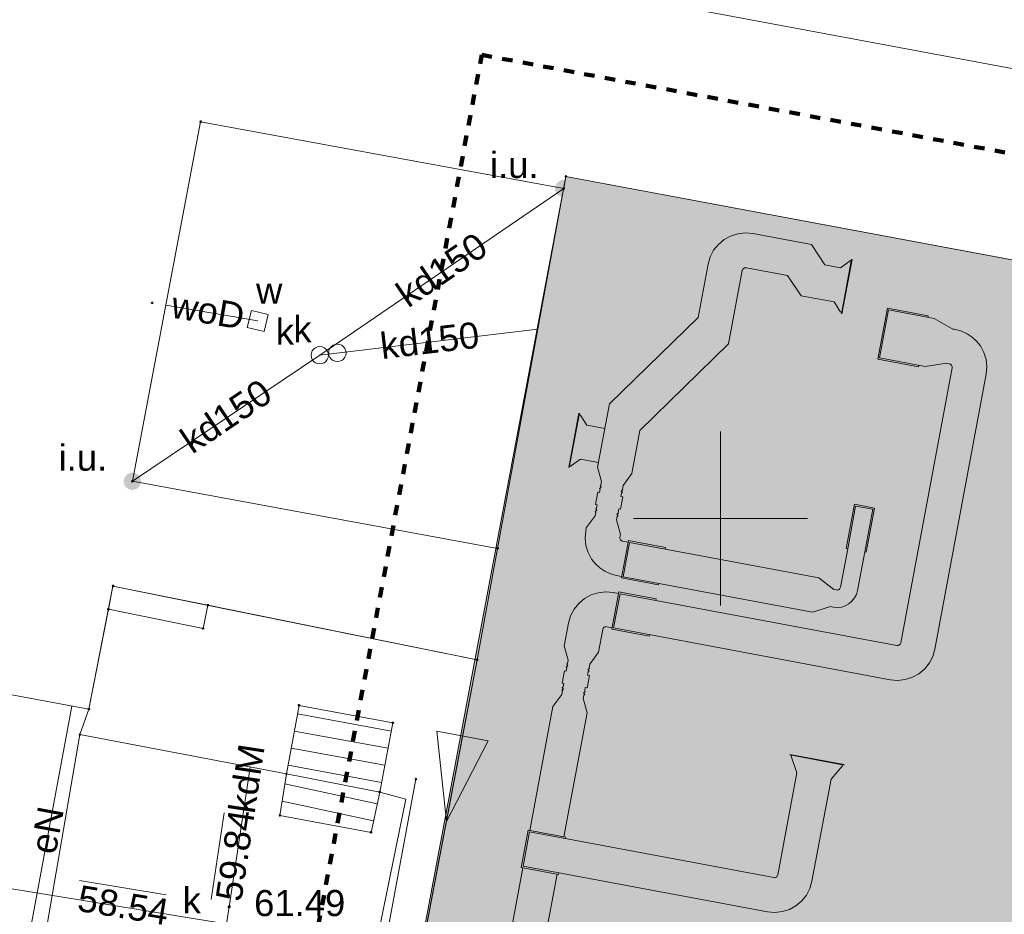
# Paper-space layout 'A-01 PLAN SYTUACYJNY' of a CAD drawing. Header units: millimetres. Extents: x 0 to 900, y 0 to 750.
# Tile 13 of 105: x 255 to 312, y 470 to 521. Entities that reach past the tile are written whole.
import ezdxf
from ezdxf.xclip import XClip

# ---------------------------------------------------------------- set-up
doc = ezdxf.new("R2010")
doc.units = ezdxf.units.MM
doc.header["$MEASUREMENT"] = 0
doc.header["$XCLIPFRAME"] = 0
for name, pattern in [('DASHED', [2000, 1000, -1000]), ('HIDDEN', [6, 3, -3]), ('PRZER3-1', [4000, 3000, -1000])]:
    doc.linetypes.add(name, pattern=pattern)
for name, color, linetype, lineweight in [('A_Arkusz_Nr_pióra__1', 7, 'Continuous', 20), ('A_Arkusz_Nr_pióra__8', 1, 'Continuous', 13), ('A_mapa_Nr_pióra__2', 8, 'Continuous', 13)]:
    doc.layers.add(name, color=color, linetype=linetype, lineweight=lineweight)
for name, color, linetype, lineweight, true_color in [('A_linie_Nr_pióra__80', 7, 'Continuous', 5, 0x32fe00), ('A_sanitarne_Nr_pióra__6', 7, 'Continuous', 13, 0x9f9fff), ('A_wymiary_Nr_pióra__6', 7, 'Continuous', 13, 0x9f9fff)]:
    doc.layers.add(name, color=color, linetype=linetype, lineweight=lineweight, true_color=true_color)
doc.layers.add('A_podrys', color=7, linetype='Continuous')
doc.styles.add('STYL_AUTOMATYCZNY_1', font='arial.ttf')

# ---------------------------------------------------------------- blocks, each defined once
blk = doc.blocks.new('Rysunek_3_3', base_point=(-1239.757, 488.381))
at = {"layer": 'A_Arkusz_Nr_pióra__8', "linetype": 'Continuous', "lineweight": 0, "true_color": 0x7f0000}
blk.add_hatch(color=16, dxfattribs=at).paths.add_polyline_path([(269.097, 419.255), (313.477, 410.935), (325.681, 475.285), (331.074, 474.253), (332.634, 482.481), (327.237, 483.493), (331.117, 503.915), (286.597, 512.235)])
at = {"layer": 'A_mapa_Nr_pióra__2', "linetype": 'Continuous', "lineweight": 13}
for points in [[(285.977, 511.535), (285.994, 511.406), (286.044, 511.285), (286.124, 511.182), (286.227, 511.102), (286.348, 511.053), (286.477, 511.035), (286.607, 511.053), (286.727, 511.102), (286.831, 511.182), (286.91, 511.285), (286.96, 511.406), (286.977, 511.535), (286.96, 511.665), (286.91, 511.785), (286.831, 511.889), (286.727, 511.968), (286.607, 512.018), (286.477, 512.035), (286.348, 512.018), (286.227, 511.968), (286.124, 511.889), (286.044, 511.785), (285.994, 511.665)], [(261.177, 494.715), (261.194, 494.586), (261.244, 494.465), (261.324, 494.362), (261.427, 494.282), (261.548, 494.233), (261.677, 494.215), (261.807, 494.233), (261.927, 494.282), (262.031, 494.362), (262.11, 494.465), (262.16, 494.586), (262.177, 494.715), (262.16, 494.845), (262.11, 494.965), (262.031, 495.069), (261.927, 495.148), (261.807, 495.198), (261.677, 495.215), (261.548, 495.198), (261.427, 495.148), (261.324, 495.069), (261.244, 494.965), (261.194, 494.845)], [(267.157, 470.265), (267.16, 470.242), (267.169, 470.22), (267.183, 470.201), (267.202, 470.187), (267.223, 470.178), (267.247, 470.175), (267.27, 470.178), (267.292, 470.187), (267.31, 470.201), (267.325, 470.22), (267.334, 470.242), (267.337, 470.265), (267.334, 470.288), (267.325, 470.31), (267.31, 470.329), (267.292, 470.343), (267.27, 470.352), (267.247, 470.355), (267.223, 470.352), (267.202, 470.343), (267.183, 470.329), (267.169, 470.31), (267.16, 470.288)]]:
    blk.add_hatch(color=8, dxfattribs=at).paths.add_polyline_path(points)
at = {"layer": 'A_Arkusz_Nr_pióra__1', "color": 7, "linetype": 'Continuous', "lineweight": 20, "ltscale": 0.2, "flags": 128}
blk.add_lwpolyline([(269.097, 419.255), (286.597, 512.235), (331.117, 503.915), (327.237, 483.493), (332.634, 482.481), (331.074, 474.253), (325.681, 475.285), (313.477, 410.935)], close=True, dxfattribs=at)
at = {"layer": 'A_linie_Nr_pióra__80', "color": 80, "linetype": 'HIDDEN', "lineweight": 100, "ltscale": 0.2, "true_color": 0x32fe00, "flags": 128}
blk.add_lwpolyline([(281.761, 519.216), (345.999, 507.246), (326.119, 402.461), (262.093, 414.464)], close=True, dxfattribs=at)
at = {"layer": 'A_mapa_Nr_pióra__2', "color": 8, "linetype": 'Continuous', "lineweight": 13, "ltscale": 0.2, "flags": 128}
for points in [[(330.297, 530.935), (328.237, 519.515), (333.397, 518.575), (331.177, 506.295), (326.017, 507.275), (325.597, 504.955), (286.597, 512.235), (286.477, 511.535), (265.597, 515.375), (261.677, 494.715), (282.677, 490.855), (281.497, 484.455), (260.557, 488.695), (259.177, 481.615), (232.577, 486.555), (248.877, 571.875)], [(330.297, 530.935), (328.237, 519.515), (326.017, 507.275), (325.597, 504.955), (286.597, 512.235), (286.477, 511.535), (265.597, 515.375), (261.677, 494.715), (282.677, 490.855), (281.497, 484.455), (260.557, 488.695), (259.177, 481.615), (232.577, 486.555), (248.877, 571.875)], [(272.452, 501.956), (286.477, 511.535)], [(263.597, 504.834), (268.883, 503.924)], [(284.986, 503.448), (272.452, 501.956)], [(272.452, 501.956), (261.677, 494.715)], [(295.497, 487.575), (295.497, 497.575)], [(300.497, 492.575), (290.497, 492.575)], [(280.664, 480.073), (281.497, 484.455), (266.016, 487.59), (265.737, 486.255), (260.296, 487.356), (259.177, 481.615), (258.657, 480.155)], [(255.528, 467.443), (258.194, 481.798)], [(258.657, 480.155), (270.537, 477.895), (271.257, 481.835), (276.657, 480.835)], [(271.167, 481.341), (276.565, 480.355)], [(276.657, 480.835), (275.897, 476.855)], [(270.987, 480.357), (276.378, 479.372)], [(273.337, 441.548), (280.664, 480.073)], [(270.807, 479.374), (276.19, 478.39)], [(270.628, 478.39), (276.003, 477.408)], [(268.458, 478.291), (267.237, 470.255), (267.097, 469.275)], [(275.753, 476.184), (270.447, 477.328)], [(277.972, 477.599), (274.828, 460.666)], [(275.897, 476.855), (277.397, 476.455), (274.637, 462.935), (271.337, 445.155)], [(275.542, 475.207), (270.289, 476.339)], [(266.202, 470.68), (266.955, 475.664)], [(267.097, 469.275), (266.117, 469.435), (231.537, 475.095), (230.556, 475.276)], [(258.642, 471.77), (263.615, 470.956)]]:
    blk.add_lwpolyline(points, dxfattribs=at)
for points in [[(265.552, 515.36), (265.552, 515.391), (265.581, 515.42), (265.613, 515.42), (265.642, 515.391), (265.642, 515.36), (265.613, 515.33), (265.581, 515.33)], [(307.617, 412.055), (290.617, 415.275), (269.097, 419.255), (281.497, 484.455), (282.677, 490.855), (286.597, 512.235), (325.597, 504.955), (331.117, 503.915), (327.237, 483.493), (331.651, 482.665), (332.787, 488.657), (345.765, 486.197), (343.065, 471.969), (342.301, 472.123), (341.683, 468.869), (335.545, 470.029), (336.167, 473.285), (325.681, 475.285), (324.709, 470.16), (313.477, 410.935)], [(307.617, 412.055), (290.617, 415.275), (269.097, 419.255), (281.497, 484.455), (282.677, 490.855), (286.597, 512.235), (325.597, 504.955), (331.117, 503.915), (327.237, 483.493), (325.681, 475.285), (324.709, 470.16), (313.477, 410.935)], [(286.552, 512.22), (286.552, 512.251), (286.581, 512.28), (286.613, 512.28), (286.642, 512.251), (286.642, 512.22), (286.613, 512.19), (286.581, 512.19)], [(286.432, 511.52), (286.432, 511.551), (286.461, 511.58), (286.493, 511.58), (286.522, 511.551), (286.522, 511.52), (286.493, 511.49), (286.461, 511.49)], [(262.764, 504.954), (262.764, 504.986), (262.793, 505.015), (262.825, 505.015), (262.854, 504.986), (262.854, 504.954), (262.825, 504.925), (262.793, 504.925)], [(269.487, 504.291), (268.516, 504.528), (268.279, 503.556), (269.251, 503.32)], [(272.452, 502.456), (272.581, 502.438), (272.702, 502.389), (272.805, 502.309), (272.885, 502.206), (272.935, 502.085), (272.952, 501.956), (272.935, 501.826), (272.885, 501.706), (272.805, 501.602), (272.702, 501.523), (272.581, 501.473), (272.452, 501.456), (272.322, 501.473), (272.202, 501.523), (272.098, 501.602), (272.019, 501.706), (271.969, 501.826), (271.952, 501.956), (271.969, 502.085), (272.019, 502.206), (272.098, 502.309), (272.202, 502.389), (272.322, 502.438)], [(272.452, 502.456), (272.581, 502.438), (272.702, 502.389), (272.805, 502.309), (272.885, 502.206), (272.935, 502.085), (272.952, 501.956), (272.935, 501.826), (272.885, 501.706), (272.805, 501.602), (272.702, 501.523), (272.581, 501.473), (272.452, 501.456), (272.322, 501.473), (272.202, 501.523), (272.098, 501.602), (272.019, 501.706), (271.969, 501.826), (271.952, 501.956), (271.969, 502.085), (272.019, 502.206), (272.098, 502.309), (272.202, 502.389), (272.322, 502.438)], [(273.463, 502.593), (273.592, 502.576), (273.713, 502.526), (273.816, 502.447), (273.896, 502.343), (273.946, 502.223), (273.963, 502.093), (273.946, 501.964), (273.896, 501.843), (273.816, 501.74), (273.713, 501.66), (273.592, 501.61), (273.463, 501.593), (273.333, 501.61), (273.213, 501.66), (273.109, 501.74), (273.03, 501.843), (272.98, 501.964), (272.963, 502.093), (272.98, 502.223), (273.03, 502.343), (273.109, 502.447), (273.213, 502.526), (273.333, 502.576)], [(261.632, 494.7), (261.632, 494.731), (261.661, 494.76), (261.693, 494.76), (261.722, 494.731), (261.722, 494.7), (261.693, 494.67), (261.661, 494.67)], [(282.632, 490.84), (282.632, 490.871), (282.661, 490.9), (282.693, 490.9), (282.722, 490.871), (282.722, 490.84), (282.693, 490.81), (282.661, 490.81)], [(260.557, 488.695), (266.016, 487.59), (265.737, 486.255), (260.296, 487.356)], [(260.512, 488.68), (260.512, 488.711), (260.541, 488.74), (260.573, 488.74), (260.602, 488.711), (260.602, 488.68), (260.573, 488.65), (260.541, 488.65)], [(265.971, 487.574), (265.971, 487.606), (266, 487.635), (266.032, 487.635), (266.061, 487.606), (266.061, 487.574), (266.032, 487.545), (266, 487.545)], [(260.251, 487.34), (260.251, 487.372), (260.28, 487.401), (260.312, 487.401), (260.341, 487.372), (260.341, 487.34), (260.312, 487.311), (260.28, 487.311)], [(265.692, 486.24), (265.692, 486.271), (265.721, 486.3), (265.753, 486.3), (265.782, 486.271), (265.782, 486.24), (265.753, 486.21), (265.721, 486.21)], [(281.452, 484.44), (281.452, 484.471), (281.481, 484.5), (281.513, 484.5), (281.542, 484.471), (281.542, 484.44), (281.513, 484.41), (281.481, 484.41)], [(275.897, 476.855), (270.537, 477.895), (271.257, 481.835), (276.657, 480.835)], [(271.212, 481.82), (271.212, 481.851), (271.241, 481.88), (271.273, 481.88), (271.302, 481.851), (271.302, 481.82), (271.273, 481.79), (271.241, 481.79)], [(259.132, 481.6), (259.132, 481.631), (259.161, 481.66), (259.193, 481.66), (259.222, 481.631), (259.222, 481.6), (259.193, 481.57), (259.161, 481.57)], [(276.612, 480.82), (276.612, 480.851), (276.641, 480.88), (276.673, 480.88), (276.702, 480.851), (276.702, 480.82), (276.673, 480.79), (276.641, 480.79)], [(258.612, 480.14), (258.612, 480.171), (258.641, 480.2), (258.673, 480.2), (258.702, 480.171), (258.702, 480.14), (258.673, 480.11), (258.641, 480.11)], [(282.137, 479.793), (279.19, 480.354), (279.73, 475.162)], [(270.157, 475.515), (275.397, 474.535), (275.897, 476.855), (270.537, 477.895)], [(270.492, 477.88), (270.492, 477.911), (270.521, 477.94), (270.553, 477.94), (270.582, 477.911), (270.582, 477.88), (270.553, 477.85), (270.521, 477.85)], [(277.927, 477.583), (277.927, 477.615), (277.956, 477.644), (277.988, 477.644), (278.017, 477.615), (278.017, 477.583), (277.988, 477.554), (277.956, 477.554)], [(275.852, 476.84), (275.852, 476.871), (275.881, 476.9), (275.913, 476.9), (275.942, 476.871), (275.942, 476.84), (275.913, 476.81), (275.881, 476.81)], [(270.112, 475.5), (270.112, 475.531), (270.141, 475.56), (270.173, 475.56), (270.202, 475.531), (270.202, 475.5), (270.173, 475.47), (270.141, 475.47)], [(275.352, 474.52), (275.352, 474.551), (275.381, 474.58), (275.413, 474.58), (275.442, 474.551), (275.442, 474.52), (275.413, 474.49), (275.381, 474.49)], [(267.192, 470.24), (267.192, 470.271), (267.221, 470.3), (267.253, 470.3), (267.282, 470.271), (267.282, 470.24), (267.253, 470.21), (267.221, 470.21)]]:
    blk.add_lwpolyline(points, close=True, dxfattribs=at)
at = {"layer": 'A_mapa_Nr_pióra__2', "color": 8, "linetype": 'PRZER3-1', "lineweight": 13, "ltscale": 0.2, "flags": 128}
blk.add_lwpolyline([(255.817, 463.615), (258.657, 480.155), (259.177, 481.615)], dxfattribs=at)
at = {"layer": 'A_sanitarne_Nr_pióra__6', "color": 161, "linetype": 'Continuous', "lineweight": 13, "ltscale": 0.2, "true_color": 0x9f9fff}
for p, q in [((300.712, 508.317), (297.344, 508.946)), ((301.481, 507.156), (300.712, 508.317)), ((302.949, 507.39), (302.386, 506.987)), ((303.025, 507.468), (302.441, 504.342)), ((303.054, 507.462), (302.47, 504.336)), ((302.926, 507.373), (302.93, 507.394)), ((303.008, 507.379), (302.93, 507.394)), ((294.205, 504.125), (294.777, 507.188)), ((295.955, 502.605), (296.743, 506.82)), ((299.351, 506.537), (296.976, 506.98)), ((301.481, 507.156), (302.386, 506.987)), ((300.121, 505.375), (299.351, 506.537)), ((302.018, 505.021), (300.121, 505.375)), ((302.018, 505.021), (302.398, 504.441)), ((302.379, 504.445), (302.382, 504.465)), ((304.535, 501.733), (305.083, 504.663)), ((304.64, 501.805), (305.155, 504.558)), ((305.083, 504.663), (307.422, 504.225)), ((307.769, 504.069), (305.155, 504.558)), ((289.106, 499.158), (294.205, 504.125)), ((307.422, 504.225), (307.406, 504.137)), ((308.856, 503.459), (307.769, 504.069)), ((308.915, 503.448), (308.856, 503.459)), ((309.013, 503.429), (308.915, 503.447)), ((290.856, 497.638), (295.955, 502.605)), ((306.875, 501.296), (304.535, 501.733)), ((307.255, 501.317), (304.64, 501.805)), ((308.805, 501.229), (305.854, 485.435)), ((306.891, 501.385), (306.875, 501.296)), ((307.255, 501.317), (308.488, 501.493)), ((308.488, 501.493), (308.547, 501.482)), ((308.645, 501.463), (308.547, 501.481)), ((310.771, 500.862), (307.82, 485.068)), ((289.106, 499.158), (288.427, 495.528)), ((286.764, 495.503), (287.348, 498.629)), ((286.794, 495.498), (287.378, 498.623)), ((287.361, 498.535), (287.44, 498.52)), ((287.8, 497.944), (287.42, 498.524)), ((287.436, 498.5), (287.44, 498.52)), ((288.842, 497.75), (287.8, 497.944)), ((290.393, 495.161), (290.856, 497.638)), ((286.869, 495.575), (287.433, 495.978)), ((287.433, 495.978), (288.475, 495.784)), ((286.889, 495.571), (286.893, 495.592)), ((288.648, 494.693), (288.427, 495.528)), ((290.393, 495.161), (289.886, 494.462)), ((288.53, 494.064), (288.567, 494.261)), ((288.535, 494.307), (288.628, 494.371)), ((288.567, 494.261), (288.535, 494.307)), ((288.564, 494.465), (288.611, 494.497)), ((288.628, 494.371), (288.564, 494.465)), ((288.611, 494.497), (288.648, 494.693)), ((289.788, 494.155), (289.881, 494.219)), ((289.849, 494.265), (289.886, 494.462)), ((289.881, 494.219), (289.849, 494.265)), ((288.432, 494.083), (288.299, 493.375)), ((288.53, 494.064), (288.432, 494.083)), ((289.867, 493.814), (289.735, 493.107)), ((289.769, 493.833), (289.805, 494.029)), ((289.867, 493.814), (289.769, 493.833)), ((289.852, 494.061), (289.788, 494.155)), ((289.805, 494.029), (289.852, 494.061)), ((288.398, 493.356), (288.299, 493.375)), ((288.361, 493.16), (288.314, 493.128)), ((288.314, 493.128), (288.378, 493.035)), ((288.361, 493.16), (288.398, 493.356)), ((289.6, 492.928), (289.636, 493.125)), ((289.735, 493.107), (289.636, 493.125)), ((302.714, 490.855), (303.188, 493.391)), ((303.259, 493.286), (302.745, 490.533)), ((303.188, 493.391), (304.347, 493.174)), ((303.259, 493.286), (304.242, 493.102)), ((304.242, 493.102), (303.728, 490.35)), ((304.347, 493.174), (303.873, 490.638)), ((287.773, 492.029), (288.28, 492.727)), ((288.317, 492.924), (288.28, 492.727)), ((288.378, 493.035), (288.285, 492.971)), ((288.285, 492.971), (288.317, 492.924)), ((289.555, 492.692), (289.519, 492.496)), ((289.632, 492.882), (289.538, 492.818)), ((289.538, 492.818), (289.602, 492.724)), ((289.602, 492.724), (289.555, 492.692)), ((289.6, 492.928), (289.632, 492.882)), ((287.773, 492.029), (287.744, 491.871)), ((289.519, 492.496), (289.739, 491.661)), ((289.71, 491.504), (289.739, 491.661)), ((290.191, 491.302), (289.79, 489.159)), ((290.174, 491.214), (289.87, 491.271)), ((289.895, 489.231), (290.263, 491.197)), ((292.334, 490.902), (290.191, 491.302)), ((301.148, 489.163), (290.263, 491.197)), ((292.317, 490.813), (292.334, 490.902)), ((302.802, 490.838), (302.714, 490.855)), ((302.389, 488.626), (302.745, 490.533)), ((303.372, 488.442), (303.728, 490.349)), ((303.873, 490.638), (303.785, 490.654)), ((289.502, 489.305), (289.807, 489.248)), ((289.79, 489.159), (291.933, 488.759)), ((289.895, 489.231), (300.781, 487.197)), ((301.998, 488.495), (301.148, 489.163)), ((291.933, 488.759), (291.95, 488.847)), ((289.64, 488.353), (289.239, 486.21)), ((289.318, 488.322), (289.623, 488.265)), ((289.344, 486.282), (289.712, 488.248)), ((291.783, 487.953), (289.64, 488.353)), ((305.62, 485.275), (289.712, 488.248)), ((302.155, 488.466), (301.998, 488.495)), ((291.766, 487.864), (291.783, 487.953)), ((300.781, 487.197), (301.814, 487.512)), ((301.814, 487.512), (301.972, 487.483)), ((286.752, 486.563), (286.509, 485.266)), ((288.951, 486.356), (289.256, 486.299)), ((289.344, 486.282), (305.253, 483.309)), ((288.718, 486.196), (288.475, 484.898)), ((289.239, 486.21), (291.382, 485.81)), ((291.382, 485.81), (291.399, 485.898)), ((286.509, 485.266), (286.73, 484.431)), ((288.475, 484.898), (287.968, 484.199)), ((286.617, 484.045), (286.71, 484.109)), ((286.649, 483.998), (286.617, 484.045)), ((286.646, 484.202), (286.693, 484.234)), ((286.71, 484.109), (286.646, 484.202)), ((286.693, 484.234), (286.73, 484.431)), ((287.932, 484.003), (287.968, 484.199)), ((286.382, 483.112), (286.514, 483.82)), ((286.514, 483.82), (286.612, 483.802)), ((286.649, 483.998), (286.612, 483.802)), ((287.949, 483.552), (287.817, 482.844)), ((287.887, 483.767), (287.851, 483.57)), ((287.851, 483.57), (287.949, 483.552)), ((287.87, 483.892), (287.964, 483.956)), ((287.934, 483.799), (287.87, 483.892)), ((287.887, 483.767), (287.934, 483.799)), ((287.964, 483.956), (287.932, 484.003)), ((286.382, 483.112), (286.48, 483.094)), ((286.443, 482.897), (286.396, 482.866)), ((286.48, 483.094), (286.443, 482.897)), ((285.855, 481.766), (286.362, 482.465)), ((286.399, 482.662), (286.362, 482.465)), ((286.46, 482.772), (286.367, 482.708)), ((286.367, 482.708), (286.399, 482.662)), ((286.396, 482.866), (286.46, 482.772)), ((287.638, 482.43), (287.601, 482.234)), ((287.714, 482.619), (287.62, 482.555)), ((287.62, 482.555), (287.684, 482.462)), ((287.684, 482.462), (287.638, 482.43)), ((287.718, 482.863), (287.682, 482.666)), ((287.682, 482.666), (287.714, 482.619)), ((287.718, 482.863), (287.817, 482.844)), ((284.525, 474.65), (285.855, 481.766)), ((287.601, 482.234), (287.821, 481.399)), ((287.821, 481.399), (286.491, 474.283)), ((299.471, 478.989), (302.597, 478.404)), ((299.477, 479.018), (302.603, 478.434)), ((299.56, 478.972), (299.545, 478.893)), ((299.879, 477.956), (299.549, 478.913)), ((299.545, 478.893), (299.556, 478.891)), ((301.844, 477.589), (302.498, 478.362)), ((298.784, 472.098), (299.879, 477.956)), ((302.483, 478.344), (302.494, 478.342)), ((300.75, 471.73), (301.844, 477.589)), ((284.437, 474.667), (284.037, 472.524)), ((284.142, 472.596), (284.509, 474.562)), ((286.58, 474.266), (284.437, 474.667)), ((284.509, 474.562), (286.77, 474.139)), ((286.563, 474.178), (286.58, 474.266)), ((298.55, 471.938), (286.77, 474.139)), ((284.125, 472.507), (282.845, 465.656)), ((284.037, 472.524), (286.179, 472.123)), ((286.402, 472.173), (284.142, 472.596)), ((286.091, 472.14), (284.811, 465.289)), ((286.179, 472.123), (286.196, 472.212)), ((286.403, 472.173), (298.183, 469.972))]:
    blk.add_line(p, q, dxfattribs=at)
at = {"layer": 'A_sanitarne_Nr_pióra__6', "color": 161, "linetype": 'DASHED', "lineweight": 13, "ltscale": 0.2, "true_color": 0x9f9fff}
for p, q in [((302.457, 504.43), (302.379, 504.445)), ((286.81, 495.586), (286.889, 495.571)), ((302.509, 478.421), (302.494, 478.342))]:
    blk.add_line(p, q, dxfattribs=at)
at = {"layer": 'A_sanitarne_Nr_pióra__6', "color": 161, "linetype": 'Continuous', "lineweight": 13, "ltscale": 0.2, "true_color": 0x9f9fff, "flags": 128}
for points in [[(297.344, 508.946), (296.914, 508.984), (296.486, 508.936), (296.074, 508.806), (295.696, 508.599), (295.366, 508.321), (295.096, 507.985), (294.898, 507.602), (294.777, 507.188)], [(294.777, 507.188), (294.898, 507.602), (295.096, 507.985), (295.366, 508.321), (295.696, 508.599), (296.074, 508.806), (296.486, 508.936), (296.914, 508.984), (297.344, 508.946)], [(294.777, 507.188), (294.898, 507.602), (295.096, 507.985), (295.366, 508.321), (295.696, 508.599), (296.074, 508.806), (296.486, 508.936), (296.914, 508.984), (297.344, 508.946)], [(296.743, 506.82), (296.752, 506.854), (296.768, 506.886), (296.788, 506.914), (296.813, 506.938), (296.841, 506.958), (296.873, 506.972), (296.907, 506.981), (296.942, 506.984), (296.976, 506.98)], [(296.743, 506.82), (296.752, 506.854), (296.768, 506.886), (296.788, 506.914), (296.813, 506.938), (296.841, 506.958), (296.873, 506.972), (296.907, 506.981), (296.942, 506.984), (296.976, 506.98)], [(309.013, 503.429), (309.35, 503.338), (309.668, 503.195), (309.959, 503.003), (310.217, 502.768), (310.434, 502.494)], [(310.434, 502.494), (310.217, 502.768), (309.959, 503.003), (309.668, 503.195), (309.35, 503.338), (309.013, 503.429)], [(309.013, 503.429), (309.35, 503.338), (309.668, 503.195), (309.959, 503.003), (310.217, 502.768), (310.434, 502.494)], [(310.434, 502.494), (310.637, 502.119), (310.763, 501.711), (310.809, 501.287), (310.771, 500.862)], [(310.434, 502.494), (310.637, 502.119), (310.763, 501.711), (310.809, 501.287), (310.771, 500.862)], [(308.805, 501.229), (308.809, 501.269), (308.804, 501.308), (308.793, 501.345), (308.774, 501.379), (308.748, 501.409), (308.718, 501.434), (308.683, 501.452), (308.645, 501.463)], [(308.805, 501.229), (308.809, 501.269), (308.804, 501.308), (308.793, 501.345), (308.774, 501.379), (308.748, 501.409), (308.718, 501.434), (308.683, 501.452), (308.645, 501.463)], [(287.744, 491.871), (287.706, 491.446), (287.752, 491.022), (287.878, 490.614), (288.081, 490.239)], [(288.081, 490.239), (287.878, 490.614), (287.752, 491.022), (287.706, 491.446), (287.744, 491.871)], [(288.081, 490.239), (287.878, 490.614), (287.752, 491.022), (287.706, 491.446), (287.744, 491.871)], [(289.87, 491.271), (289.832, 491.281), (289.797, 491.3), (289.767, 491.324), (289.741, 491.354), (289.722, 491.388), (289.711, 491.426), (289.706, 491.465), (289.71, 491.504)], [(289.87, 491.271), (289.832, 491.281), (289.797, 491.3), (289.767, 491.324), (289.741, 491.354), (289.722, 491.388), (289.711, 491.426), (289.706, 491.465), (289.71, 491.504)], [(289.87, 491.271), (289.832, 491.281), (289.797, 491.3), (289.767, 491.324), (289.741, 491.354), (289.722, 491.388), (289.711, 491.426), (289.706, 491.465), (289.71, 491.504)], [(289.502, 489.305), (289.165, 489.396), (288.847, 489.539), (288.556, 489.73), (288.298, 489.966), (288.081, 490.239)], [(289.502, 489.305), (289.165, 489.396), (288.847, 489.539), (288.556, 489.73), (288.298, 489.966), (288.081, 490.239)], [(302.155, 488.466), (302.194, 488.463), (302.233, 488.467), (302.271, 488.479), (302.305, 488.498), (302.335, 488.523), (302.36, 488.553), (302.378, 488.588), (302.389, 488.626)], [(302.155, 488.466), (302.194, 488.463), (302.233, 488.467), (302.271, 488.479), (302.305, 488.498), (302.335, 488.523), (302.36, 488.553), (302.378, 488.588), (302.389, 488.626)], [(302.155, 488.466), (302.194, 488.463), (302.233, 488.467), (302.271, 488.479), (302.305, 488.498), (302.335, 488.523), (302.36, 488.553), (302.378, 488.588), (302.389, 488.626)], [(286.752, 486.563), (286.872, 486.977), (287.071, 487.36), (287.341, 487.697), (287.671, 487.974), (288.049, 488.182), (288.46, 488.312), (288.889, 488.359), (289.318, 488.322)], [(289.318, 488.322), (288.889, 488.359), (288.46, 488.312), (288.049, 488.182), (287.671, 487.974), (287.341, 487.697), (287.071, 487.36), (286.872, 486.977), (286.752, 486.563)], [(286.752, 486.563), (286.872, 486.977), (287.071, 487.36), (287.341, 487.697), (287.671, 487.974), (288.049, 488.182), (288.46, 488.312), (288.889, 488.359), (289.318, 488.322)], [(303.372, 488.442), (303.306, 488.216), (303.197, 488.007), (303.05, 487.824), (302.87, 487.673), (302.664, 487.559), (302.44, 487.488), (302.206, 487.463), (301.972, 487.483)], [(303.372, 488.442), (303.306, 488.216), (303.197, 488.007), (303.05, 487.824), (302.87, 487.673), (302.664, 487.559), (302.44, 487.488), (302.206, 487.463), (301.972, 487.483)], [(288.951, 486.356), (288.912, 486.359), (288.873, 486.355), (288.836, 486.343), (288.801, 486.324), (288.771, 486.299), (288.747, 486.268), (288.729, 486.233), (288.718, 486.196)], [(288.951, 486.356), (288.912, 486.359), (288.873, 486.355), (288.836, 486.343), (288.801, 486.324), (288.771, 486.299), (288.747, 486.268), (288.729, 486.233), (288.718, 486.196)], [(305.854, 485.435), (305.843, 485.397), (305.825, 485.362), (305.8, 485.332), (305.77, 485.307), (305.736, 485.288), (305.698, 485.276), (305.659, 485.272), (305.62, 485.275)], [(305.854, 485.435), (305.843, 485.397), (305.825, 485.362), (305.8, 485.332), (305.77, 485.307), (305.736, 485.288), (305.698, 485.276), (305.659, 485.272), (305.62, 485.275)], [(305.854, 485.435), (305.843, 485.397), (305.825, 485.362), (305.8, 485.332), (305.77, 485.307), (305.736, 485.288), (305.698, 485.276), (305.659, 485.272), (305.62, 485.275)], [(307.82, 485.068), (307.699, 484.653), (307.5, 484.271), (307.231, 483.934), (306.9, 483.657), (306.522, 483.449), (306.111, 483.319), (305.683, 483.272), (305.253, 483.309)], [(307.82, 485.068), (307.699, 484.653), (307.5, 484.271), (307.231, 483.934), (306.9, 483.657), (306.522, 483.449), (306.111, 483.319), (305.683, 483.272), (305.253, 483.309)], [(300.75, 471.73), (300.629, 471.316), (300.43, 470.933), (300.161, 470.597), (299.83, 470.319), (299.452, 470.112), (299.041, 469.982), (298.613, 469.934), (298.183, 469.972)], [(300.75, 471.73), (300.629, 471.316), (300.43, 470.933), (300.161, 470.597), (299.83, 470.319), (299.452, 470.112), (299.041, 469.982), (298.613, 469.934), (298.183, 469.972)], [(298.784, 472.098), (298.773, 472.06), (298.755, 472.025), (298.73, 471.995), (298.7, 471.969), (298.666, 471.95), (298.628, 471.939), (298.589, 471.934), (298.55, 471.938)], [(298.784, 472.098), (298.773, 472.06), (298.755, 472.025), (298.73, 471.995), (298.7, 471.969), (298.666, 471.95), (298.628, 471.939), (298.589, 471.934), (298.55, 471.938)], [(298.784, 472.098), (298.773, 472.06), (298.755, 472.025), (298.73, 471.995), (298.7, 471.969), (298.666, 471.95), (298.628, 471.939), (298.589, 471.934), (298.55, 471.938)]]:
    blk.add_lwpolyline(points, dxfattribs=at)
at = {"layer": 'A_wymiary_Nr_pióra__6', "color": 161, "linetype": 'Continuous', "lineweight": 13, "ltscale": 0.2, "true_color": 0x9f9fff}
blk.add_line((333.101, 514.542), (288.579, 522.853), dxfattribs=at)
at = {"layer": 'A_mapa_Nr_pióra__2', "color": 8, "linetype": 'Continuous', "lineweight": 13, "char_height": 1.5, "attachment_point": 7, "style": 'STYL_AUTOMATYCZNY_1'}
for s, insert in [('\\A1;{\\pql;\\fArial|b0|i0|c238|p0;\\W1.000000;i.u.}', (282.234, 512.119)), ('\\A1;{\\pql;\\fArial|b0|i0|c238|p0;\\W1.000000;w}', (268.787, 504.918)), ('\\A1;{\\pql;\\fArial|b0|i0|c238|p0;\\W1.000000;k}', (269.923, 502.564)), ('\\A1;{\\pql;\\fArial|b0|i0|c238|p0;\\W1.000000;k}', (269.923, 502.564)), ('\\A1;{\\pql;\\fArial|b0|i0|c238|p0;\\W1.000000;k}', (270.934, 502.701)), ('\\A1;{\\pql;\\fArial|b0|i0|c238|p0;\\W1.000000;i.u.}', (257.434, 495.299)), ('\\A1;{\\pql;\\fArial|b0|i0|c238|p0;\\W1.000000;k}', (264.569, 469.884)), ('\\A1;{\\pql;\\fArial|b0|i0|c238|p0;\\W1.000000;k}', (264.569, 469.884)), ('\\A1;{\\pql;\\fArial|b0|i0|c238|p0;\\W1.000000;61.49}', (268.675, 469.703))]:
    blk.add_mtext(s, dxfattribs=dict(at, insert=insert))
for s, insert, rotation in [('\\A1;{\\pql;\\fArial|b0|i0|c238|p0;\\W1.000000;kd150}', (277.536, 504.621), 34.3345), ('\\A1;{\\pql;\\fArial|b0|i0|c238|p0;\\W1.000000;woD}', (263.831, 504.118), 350.2268), ('\\A1;{\\pql;\\fArial|b0|i0|c238|p0;\\W1.000000;kd150}', (276.026, 501.709), 6.7895), ('\\A1;{\\pql;\\fArial|b0|i0|c238|p0;\\W1.000000;kd150}', (265.12, 496.225), 33.8996), ('\\A1;{\\pql;\\fArial|b0|i0|c238|p0;\\W1.000000;kdM}', (268.72, 475.557), 81.4084), ('\\A1;{\\pql;\\fArial|b0|i0|c238|p0;\\W1.000000;eN}', (257.277, 473.211), 79.4792), ('\\A1;{\\pql;\\fArial|b0|i0|c238|p0;\\W1.000000;59.84}', (267.957, 470.503), 81.4084), ('\\A1;{\\pql;\\fArial|b0|i0|c238|p0;\\W1.000000;58.54}', (258.443, 470.017), 350.6987)]:
    blk.add_mtext(s, dxfattribs=dict(at, insert=insert, rotation=rotation))

psp = doc.layouts.new('A-01 PLAN SYTUACYJNY')

# ---------------------------------------------------------------- block references
at = {"layer": 'A_podrys', "color": 37, "linetype": 'Continuous', "lineweight": 5, "true_color": 0x656532}
ref = psp.add_blockref('Rysunek_3_3', (-1239.757, 488.381), dxfattribs=at)
XClip(ref).set_block_clipping_path([(29.90003743, 157.4723136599), (895.1, 745.1)])

doc.saveas('drawing.dxf')
